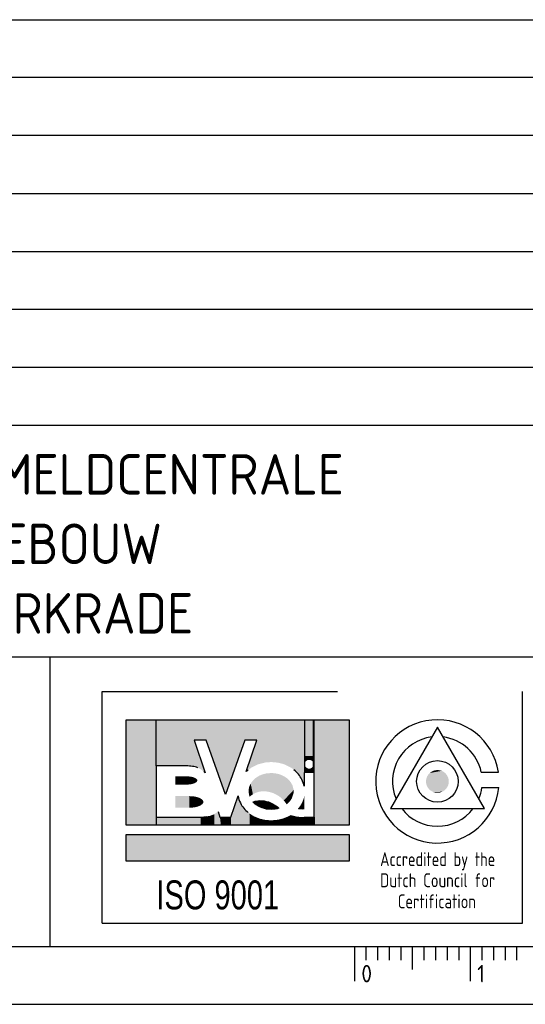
# Model space of a CAD drawing. Extents: x 0 to 594, y 0 to 420.
# Tile 4 of 7: x 460 to 504, y 0 to 85. Entities that reach past the tile are written whole.
import ezdxf
from ezdxf.enums import TextEntityAlignment as Align

# ---------------------------------------------------------------- set-up
doc = ezdxf.new("R2010")
doc.units = 0
doc.header["$LTSCALE"] = 25
doc.header["$MEASUREMENT"] = 0
doc.layers.get('0').update_dxf_attribs({"linetype": 'CONTINUOUS'})
for name, color, linetype in [('E--L$2A-_KADER', 7, 'CONTINUOUS'), ('E--L$4A-_STEMPEL', 3, 'CONTINUOUS'), ('E--L6511_BRANDM', 3, 'CONTINUOUS')]:
    doc.layers.add(name, color=color, linetype=linetype)
doc.styles.add('ISO', font='isocp.shx')
doc.styles.get("Standard").update_dxf_attribs({"font": 'isocp2.shx'})
doc.styles.add('UNIV', font='UNIV.SHX')

# ---------------------------------------------------------------- blocks, each defined once
blk = doc.blocks.new('STEMPEL')
at = {"layer": 'E--L$4A-_STEMPEL', "color": 3}
for p, q in [((-185, 85), (-5, 85)), ((-185, 55), (-5, 55)), ((-185, 30), (-5, 30)), ((-131.25, 5), (-131.25, 30)), ((-126.75, 7), (-126.75, 27)), ((-126.75, 27), (-106.449, 27)), ((-90.5, 7), (-90.5, 27)), ((-126.75, 7), (-90.5, 7))]:
    blk.add_line(p, q, dxfattribs=at)
at = {"layer": 'E--L$4A-_STEMPEL', "color": 2}
for p, q in [((-5, 80), (-185, 80)), ((-5, 75), (-185, 75)), ((-185, 70), (-5, 70)), ((-185, 65), (-5, 65)), ((-185, 60), (-5, 60)), ((-185, 50), (-5, 50)), ((-124.679, 15.453), (-124.679, 24.572)), ((-124.679, 24.572), (-105.436, 24.572)), ((-105.436, 24.572), (-105.436, 15.453)), ((-118.834, 22.815), (-117.887, 19.992)), ((-117.789, 22.815), (-118.834, 22.815)), ((-116.126, 18.104), (-117.789, 22.815)), ((-114.463, 22.815), (-116.126, 18.104)), ((-113.418, 22.815), (-114.463, 22.815)), ((-114.334, 20.087), (-113.418, 22.815)), ((-122.112, 20.582), (-122.112, 16.164)), ((-119.5, 20.582), (-122.112, 20.582)), ((-109.329, 20.012), (-109.329, 18.836)), ((-108.474, 20.012), (-109.329, 20.012)), ((-108.474, 16.164), (-108.474, 20.012)), ((-115.651, 16.164), (-115.04, 17.983)), ((-122.112, 16.164), (-118.264, 16.164)), ((-116.761, 16.64), (-116.601, 16.164)), ((-116.601, 16.164), (-116.126, 16.164)), ((-116.126, 16.164), (-115.651, 16.164)), ((-109.329, 16.164), (-108.474, 16.164)), ((-105.436, 15.453), (-124.679, 15.453)), ((-124.679, 12.353), (-124.679, 14.657)), ((-124.679, 14.657), (-105.436, 14.657)), ((-105.436, 14.657), (-105.436, 12.353)), ((-105.436, 12.353), (-124.679, 12.353))]:
    blk.add_line(p, q, dxfattribs=at)
at = {"layer": 'E--L$4A-_STEMPEL', "color": 2, "linetype": 'CONTINUOUS'}
for p, q in [((-122.112, 20.582), (-122.112, 24.572)), ((-109.282, 20.012), (-109.282, 24.572)), ((-108.521, 20.012), (-108.521, 24.572)), ((-108.474, 20.012), (-108.474, 24.572)), ((-122.112, 16.164), (-122.112, 15.453)), ((-108.474, 16.164), (-108.474, 15.453))]:
    blk.add_line(p, q, dxfattribs=at)
at = {"layer": 'E--L$4A-_STEMPEL', "color": 3}
blk.add_lwpolyline([(-97.833, 23.926), (-101.891, 16.898), (-93.776, 16.898)], close=True, dxfattribs=at)
for points in [[(-94.045, 20.051), (-92.575, 20.051)], [(-93.994, 18.721), (-92.538, 18.721)]]:
    blk.add_lwpolyline(points, dxfattribs=at)
at = {"layer": 'E--L$4A-_STEMPEL', "color": 2}
blk.add_lwpolyline([(-113.752, 17.471, -0.04063), (-113.497, 17.545, -0.089224), (-112.797, 17.559, -0.080644), (-112.063, 17.317, -0.070464), (-111.512, 16.924, -0.070464), (-112.182, 16.829, -0.080644), (-112.945, 16.953, -0.089224), (-113.559, 17.288, -0.04063)], format="xyb", close=True, dxfattribs=at)
at = {"layer": 'E--L$4A-_STEMPEL', "color": 3}
blk.add_circle((-97.833, 19.241), 1.793, dxfattribs=at)
for radius, start, end in [(5.321, 8.75541, 354.39319), (3.874, 97.20337, 202.79663), (3.874, 12.06764, 82.79663), (3.874, 337.20337, 352.2882), (3.874, 217.20337, 322.79663)]:
    blk.add_arc((-97.833, 19.241), radius, start, end, dxfattribs=at)
at = {"layer": 'E--L$4A-_STEMPEL', "color": 2}
for centre, radius, start, end in [((-119.5, 17.151), 3.431, 81.1708, 90), ((-119.332, 18.232), 2.338, 69.44395, 81.1708), ((-118.702, 19.324), 1.054, 39.36778, 47.84451), ((-112.532, 18.229), 2.588, 128.83701, 134.13657), ((-111.833, 18.229), 2.588, 27.22568, 51.16299), ((-111.507, 18.397), 2.222, 11.3929, 27.22568), ((-112.857, 18.397), 2.222, 190.73137, 207.22568), ((-112.532, 18.565), 2.588, 207.22568, 231.16299), ((-118.264, 19.595), 3.431, 270, 278.8292)]:
    blk.add_arc(centre, radius, start, end, dxfattribs=at)
at = {"layer": 'E--L$4A-_STEMPEL', "color": 2, "linetype": 'CONTINUOUS'}
for points in [[(-124.679, 15.453), (-124.679, 24.572), (-122.112, 15.453), (-122.112, 24.572)], [(-122.112, 20.582), (-122.112, 24.572), (-119.5, 20.582), (-119.53, 24.572)], [(-118.834, 22.815), (-119.53, 24.566), (-117.789, 22.815), (-117.797, 24.572)], [(-119.127, 20.562), (-119.53, 24.572), (-118.565, 20.44), (-119.53, 24.566)], [(-119.5, 20.582), (-119.53, 24.572), (-119.127, 20.562), (-119.53, 24.572)], [(-118.271, 20.307), (-119.53, 24.566), (-117.887, 19.992), (-118.834, 22.815)], [(-118.565, 20.44), (-119.53, 24.566), (-118.271, 20.307), (-119.53, 24.566)], [(-117.789, 22.815), (-117.797, 24.572), (-116.126, 18.104), (-116.199, 24.572)], [(-116.126, 18.104), (-116.199, 24.572), (-114.463, 22.815), (-114.467, 24.572)], [(-114.463, 22.815), (-114.467, 24.572), (-113.418, 22.815), (-112.779, 24.572)], [(-114.334, 20.087), (-113.418, 22.815), (-113.886, 20.437), (-112.779, 24.572)], [(-113.886, 20.437), (-112.779, 24.572), (-113.312, 20.719), (-112.62, 24.572)], [(-113.312, 20.719), (-112.62, 24.572), (-112.68, 20.877), (-112.253, 24.572)], [(-112.68, 20.877), (-112.253, 24.572), (-112.182, 20.914), (-112.128, 24.572)], [(-112.182, 20.914), (-112.128, 24.572), (-111.608, 20.865), (-111.6, 24.572)], [(-111.608, 20.865), (-111.6, 24.572), (-111.072, 20.726), (-110.912, 24.572)], [(-111.072, 20.726), (-110.912, 24.572), (-110.428, 20.405), (-110.322, 24.572)], [(-110.428, 20.405), (-110.322, 24.572), (-110.039, 20.095), (-109.776, 24.572)], [(-110.039, 20.095), (-109.776, 24.572), (-109.623, 19.577), (-109.714, 24.572)], [(-109.623, 19.577), (-109.714, 24.572), (-109.329, 18.836), (-109.329, 24.572)], [(-109.329, 20.012), (-109.329, 24.572), (-109.282, 20.012), (-109.282, 24.572)], [(-109.282, 21.442), (-109.282, 24.572), (-108.521, 21.437), (-108.521, 24.572)], [(-108.521, 20.012), (-108.521, 24.572), (-108.474, 20.012), (-108.474, 24.572)], [(-108.474, 15.453), (-108.474, 24.572), (-105.436, 15.453), (-105.436, 24.572)], [(-109.282, 21.437), (-109.282, 20.725), (-109.26, 21.437), (-109.264, 20.841)], [(-109.26, 21.437), (-109.264, 20.841), (-109.234, 21.437), (-109.231, 20.914)], [(-109.234, 21.437), (-109.231, 20.914), (-109.194, 21.437), (-109.196, 20.966)], [(-109.194, 21.437), (-109.196, 20.966), (-109.155, 21.437), (-109.154, 21.009)], [(-109.155, 21.437), (-109.154, 21.009), (-109.111, 21.437), (-109.111, 21.042)], [(-109.111, 21.437), (-109.111, 21.042), (-109.068, 21.437), (-109.066, 21.068)], [(-109.068, 21.437), (-109.066, 21.068), (-109.029, 21.437), (-109.019, 21.087)], [(-109.029, 21.437), (-109.019, 21.087), (-108.983, 21.437), (-108.991, 21.095)], [(-108.983, 21.437), (-108.991, 21.095), (-108.94, 21.437), (-108.938, 21.103)], [(-108.94, 21.437), (-108.938, 21.103), (-108.899, 21.437), (-108.899, 21.105)], [(-108.899, 21.437), (-108.899, 21.105), (-108.837, 21.437), (-108.863, 21.103)], [(-108.837, 21.437), (-108.863, 21.103), (-108.81, 21.437), (-108.806, 21.093)], [(-108.81, 21.437), (-108.806, 21.093), (-108.761, 21.437), (-108.765, 21.08)], [(-108.761, 21.437), (-108.765, 21.08), (-108.728, 21.437), (-108.715, 21.056)], [(-108.728, 21.437), (-108.715, 21.056), (-108.686, 21.437), (-108.683, 21.036)], [(-108.686, 21.437), (-108.683, 21.036), (-108.649, 21.437), (-108.64, 21.001)], [(-108.649, 21.437), (-108.64, 21.001), (-108.613, 21.437), (-108.599, 20.956)], [(-108.613, 21.437), (-108.599, 20.956), (-108.579, 21.437), (-108.572, 20.916)], [(-108.579, 21.437), (-108.572, 20.916), (-108.556, 21.437), (-108.556, 20.884)], [(-108.556, 21.437), (-108.556, 20.884), (-108.536, 21.437), (-108.538, 20.836)], [(-108.536, 21.437), (-108.538, 20.836), (-108.521, 21.437), (-108.521, 20.725)], [(-109.282, 20.012), (-109.282, 20.725), (-109.26, 20.012), (-109.264, 20.608)], [(-109.26, 20.012), (-109.264, 20.608), (-109.234, 20.012), (-109.231, 20.535)], [(-109.234, 20.012), (-109.231, 20.535), (-109.194, 20.012), (-109.196, 20.484)], [(-109.194, 20.012), (-109.196, 20.484), (-109.155, 20.012), (-109.154, 20.441)], [(-109.155, 20.012), (-109.154, 20.441), (-109.111, 20.012), (-109.111, 20.407)], [(-109.111, 20.012), (-109.111, 20.407), (-109.068, 20.012), (-109.066, 20.382)], [(-108.728, 20.012), (-108.715, 20.394), (-108.686, 20.012), (-108.683, 20.414)], [(-108.686, 20.012), (-108.683, 20.414), (-108.649, 20.012), (-108.64, 20.449)], [(-108.649, 20.012), (-108.64, 20.449), (-108.613, 20.012), (-108.599, 20.494)], [(-108.613, 20.012), (-108.599, 20.494), (-108.579, 20.012), (-108.572, 20.534)], [(-108.579, 20.012), (-108.572, 20.534), (-108.556, 20.012), (-108.556, 20.566)], [(-108.556, 20.012), (-108.556, 20.566), (-108.536, 20.012), (-108.538, 20.614)], [(-108.536, 20.012), (-108.538, 20.614), (-108.521, 20.012), (-108.521, 20.725)], [(-120.45, 18.967), (-120.45, 19.68), (-119.5, 18.967), (-119.5, 19.68)], [(-119.5, 18.967), (-119.5, 19.68), (-119.307, 18.975), (-119.298, 19.672)], [(-119.307, 18.975), (-119.298, 19.672), (-119.164, 18.99), (-119.182, 19.66)], [(-119.164, 18.99), (-119.182, 19.66), (-119.03, 19.013), (-119.008, 19.63)], [(-119.03, 19.013), (-119.008, 19.63), (-118.89, 19.05), (-118.901, 19.601)], [(-118.89, 19.05), (-118.901, 19.601), (-118.758, 19.102), (-118.771, 19.552)], [(-118.758, 19.102), (-118.771, 19.552), (-118.665, 19.158), (-118.673, 19.495)], [(-113.557, 19.507), (-113.49, 18.27), (-113.357, 19.649), (-113.311, 18.329)], [(-113.357, 19.649), (-113.311, 18.329), (-113.175, 19.748), (-113.179, 18.359)], [(-113.175, 19.748), (-113.179, 18.359), (-112.948, 19.84), (-112.948, 18.387)], [(-112.948, 19.84), (-112.948, 18.387), (-112.639, 19.921), (-112.722, 18.389)], [(-112.639, 19.921), (-112.722, 18.389), (-112.492, 19.945), (-112.485, 18.363)], [(-112.492, 19.945), (-112.485, 18.363), (-112.108, 19.964), (-112.192, 18.294)], [(-112.108, 19.964), (-112.192, 18.294), (-111.86, 19.943), (-112.01, 18.23)], [(-111.86, 19.943), (-112.01, 18.23), (-111.574, 19.887), (-111.919, 18.193)], [(-111.574, 19.887), (-111.919, 18.193), (-111.319, 19.805), (-111.823, 18.148)], [(-111.319, 19.805), (-111.823, 18.148), (-111.028, 19.661), (-111.688, 18.076)], [(-111.028, 19.661), (-111.688, 18.076), (-110.833, 19.528), (-111.52, 17.97)], [(-109.068, 20.012), (-109.066, 20.382), (-109.029, 20.012), (-109.019, 20.363)], [(-109.029, 20.012), (-109.019, 20.363), (-108.983, 20.012), (-108.991, 20.355)], [(-108.983, 20.012), (-108.991, 20.355), (-108.94, 20.012), (-108.938, 20.346)], [(-108.94, 20.012), (-108.938, 20.346), (-108.899, 20.012), (-108.899, 20.345)], [(-108.899, 20.012), (-108.899, 20.345), (-108.837, 20.012), (-108.863, 20.346)], [(-108.837, 20.012), (-108.863, 20.346), (-108.81, 20.012), (-108.806, 20.357)], [(-108.81, 20.012), (-108.806, 20.357), (-108.761, 20.012), (-108.765, 20.37)], [(-108.761, 20.012), (-108.765, 20.37), (-108.728, 20.012), (-108.715, 20.394)], [(-118.665, 19.158), (-118.673, 19.495), (-118.577, 19.236), (-118.573, 19.406)], [(-118.577, 19.236), (-118.573, 19.406), (-118.551, 19.3), (-118.552, 19.349)], [(-114.1, 18.671), (-114.035, 17.917), (-114.06, 18.813), (-113.917, 18.022)], [(-114.06, 18.813), (-113.917, 18.022), (-113.946, 19.057), (-113.759, 18.134)], [(-113.946, 19.057), (-113.759, 18.134), (-113.775, 19.297), (-113.613, 18.216)], [(-113.775, 19.297), (-113.613, 18.216), (-113.557, 19.507), (-113.49, 18.27)], [(-110.833, 19.528), (-111.52, 17.97), (-110.63, 19.343), (-111.395, 17.877)], [(-110.63, 19.343), (-111.395, 17.877), (-110.483, 19.158), (-111.212, 17.717)], [(-110.483, 19.158), (-111.212, 17.717), (-110.329, 18.879), (-111.155, 17.66)], [(-110.329, 18.879), (-111.155, 17.66), (-110.239, 18.505), (-111.096, 17.596)], [(-120.45, 16.973), (-120.45, 17.97), (-119.238, 16.973), (-119.238, 17.97)], [(-119.238, 16.973), (-119.238, 17.97), (-119.007, 16.982), (-119.016, 17.962)], [(-119.007, 16.982), (-119.016, 17.962), (-118.807, 17.004), (-118.85, 17.944)], [(-118.807, 17.004), (-118.85, 17.944), (-118.672, 17.028), (-118.683, 17.917)], [(-118.672, 17.028), (-118.683, 17.917), (-118.496, 17.076), (-118.478, 17.86)], [(-118.496, 17.076), (-118.478, 17.86), (-118.296, 17.159), (-118.31, 17.791)], [(-115.659, 15.453), (-115.651, 16.164), (-115.029, 15.453), (-115.04, 17.983)], [(-115.029, 15.453), (-115.04, 17.983), (-114.399, 15.453), (-114.579, 16.981)], [(-114.13, 18.397), (-114.094, 18.096), (-114.1, 18.671), (-114.035, 17.917)], [(-110.239, 18.505), (-111.096, 17.596), (-110.243, 18.251), (-111.023, 17.512)], [(-110.243, 18.251), (-111.023, 17.512), (-110.396, 17.776), (-110.931, 17.392)], [(-109.329, 17.822), (-109.359, 17.828), (-109.329, 17.958)], [(-118.296, 17.159), (-118.31, 17.791), (-118.14, 17.267), (-118.151, 17.685)], [(-118.14, 17.267), (-118.151, 17.685), (-118.056, 17.359), (-118.066, 17.6)], [(-118.056, 17.359), (-118.066, 17.6), (-118.03, 17.431), (-118.028, 17.499)], [(-113.752, 17.471), (-113.56, 17.53), (-113.695, 17.411), (-113.257, 17.578)], [(-113.695, 17.411), (-113.257, 17.578), (-113.589, 17.313), (-113.058, 17.583)], [(-113.589, 17.313), (-113.058, 17.583), (-113.427, 17.191), (-112.853, 17.567)], [(-113.427, 17.191), (-112.853, 17.567), (-113.242, 17.08), (-112.609, 17.521)], [(-113.242, 17.08), (-112.609, 17.521), (-113.038, 16.986), (-112.41, 17.464)], [(-113.038, 16.986), (-112.41, 17.464), (-112.854, 16.924), (-112.217, 17.39)], [(-112.854, 16.924), (-112.217, 17.39), (-112.612, 16.868), (-112.047, 17.309)], [(-112.612, 16.868), (-112.047, 17.309), (-112.358, 16.835), (-111.878, 17.211)], [(-112.358, 16.835), (-111.878, 17.211), (-112.158, 16.829), (-111.738, 17.114)], [(-112.158, 16.829), (-111.738, 17.114), (-111.937, 16.842), (-111.651, 17.046)], [(-111.937, 16.842), (-111.651, 17.046), (-111.808, 16.858), (-111.586, 16.991)], [(-110.396, 17.776), (-110.931, 17.392), (-110.56, 17.532), (-110.89, 17.333)], [(-110.56, 17.532), (-110.89, 17.333), (-110.715, 17.366), (-110.864, 17.294)], [(-110.715, 17.366), (-110.864, 17.294), (-110.842, 17.259)], [(-109.891, 16.854), (-109.749, 17.03), (-109.762, 16.834), (-109.705, 17.091)], [(-109.762, 16.834), (-109.705, 17.091), (-109.645, 16.823), (-109.673, 17.138)], [(-109.645, 16.823), (-109.673, 17.138), (-109.478, 16.817), (-109.653, 17.169)], [(-109.478, 16.817), (-109.653, 17.169), (-109.366, 16.819), (-109.611, 17.237)], [(-109.366, 16.819), (-109.611, 17.237), (-109.329, 16.821), (-109.599, 17.257)], [(-109.329, 16.821), (-109.599, 17.257), (-109.329, 17.385), (-109.522, 17.399)], [(-109.329, 17.385), (-109.522, 17.399), (-109.329, 17.621), (-109.416, 17.645)], [(-109.329, 17.621), (-109.416, 17.645), (-109.329, 17.822), (-109.359, 17.828)], [(-122.112, 15.453), (-122.112, 16.164), (-118.269, 15.453), (-118.269, 16.164)], [(-118.269, 15.453), (-118.269, 16.164), (-117.482, 15.453), (-117.486, 16.259)], [(-117.482, 15.453), (-117.486, 16.259), (-117.077, 15.453), (-117.092, 16.409)], [(-117.077, 15.453), (-117.092, 16.409), (-116.784, 15.453), (-116.761, 16.64)], [(-116.784, 15.453), (-116.761, 16.64), (-116.514, 15.453), (-116.601, 16.164)], [(-116.514, 15.453), (-116.601, 16.164), (-115.659, 15.453), (-115.651, 16.164)], [(-114.399, 15.453), (-114.579, 16.981), (-114.039, 15.453), (-114.051, 16.469)], [(-114.039, 15.453), (-114.051, 16.469), (-113.589, 15.453), (-113.654, 16.224)], [(-113.589, 15.453), (-113.654, 16.224), (-113.139, 15.453), (-113.147, 16.021)], [(-111.808, 16.858), (-111.586, 16.991), (-111.646, 16.889), (-111.557, 16.965)], [(-111.646, 16.889), (-111.557, 16.965), (-111.512, 16.924)], [(-111.159, 15.453), (-111.098, 16.059), (-110.686, 15.453), (-110.808, 16.176)], [(-110.686, 15.453), (-110.808, 16.176), (-110.236, 15.453), (-110.477, 16.331)], [(-110.236, 15.453), (-110.477, 16.331), (-110.034, 15.453), (-109.987, 16.207)], [(-110.034, 15.453), (-109.987, 16.207), (-109.696, 15.453), (-109.585, 16.164)], [(-109.696, 15.453), (-109.585, 16.164), (-109.314, 15.453), (-109.224, 16.164)], [(-109.314, 15.453), (-109.224, 16.164), (-108.474, 15.453), (-108.474, 16.164)], [(-113.139, 15.453), (-113.147, 16.021), (-112.734, 15.453), (-112.687, 15.918)], [(-112.734, 15.453), (-112.687, 15.918), (-112.059, 15.453), (-112.172, 15.88)], [(-112.059, 15.453), (-112.172, 15.88), (-111.541, 15.453), (-111.583, 15.933)], [(-111.541, 15.453), (-111.583, 15.933), (-111.159, 15.453), (-111.098, 16.059)], [(-124.679, 12.353), (-124.679, 14.657), (-105.436, 12.353), (-105.436, 14.657)]]:
    blk.add_solid(points, dxfattribs=at)
at = {"layer": 'E--L$4A-_STEMPEL', "color": 3, "linetype": 'CONTINUOUS'}
for points in [[(-96.91, 19.577), (-98.806, 19.384), (-96.866, 19.415), (-98.816, 19.222)], [(-96.975, 19.72), (-98.77, 19.539), (-96.91, 19.577), (-98.806, 19.384)], [(-97.05, 19.834), (-98.717, 19.672), (-96.975, 19.72), (-98.77, 19.539)], [(-97.135, 19.933), (-98.688, 19.726), (-97.05, 19.834), (-98.717, 19.672)], [(-97.242, 20.026), (-98.607, 19.848), (-97.135, 19.933), (-98.688, 19.726)], [(-97.33, 20.085), (-98.549, 19.915), (-97.242, 20.026), (-98.607, 19.848)], [(-97.467, 20.153), (-98.494, 19.969), (-97.33, 20.085), (-98.549, 19.915)], [(-97.625, 20.201), (-98.279, 20.117), (-97.467, 20.153), (-98.494, 19.969)], [(-97.833, 20.224), (-98.056, 20.198), (-97.625, 20.201), (-98.279, 20.117)], [(-96.866, 19.415), (-98.816, 19.222), (-96.852, 19.286), (-98.807, 19.102)], [(-96.852, 19.286), (-98.807, 19.102), (-96.863, 19.082), (-98.785, 18.994)], [(-96.863, 19.082), (-98.785, 18.994), (-96.903, 18.923), (-98.745, 18.872)], [(-96.903, 18.923), (-98.745, 18.872), (-96.975, 18.762), (-98.687, 18.753)], [(-96.975, 18.762), (-98.687, 18.753), (-97.095, 18.592), (-98.579, 18.6)], [(-97.095, 18.592), (-98.579, 18.6), (-97.231, 18.464), (-98.438, 18.466)], [(-97.231, 18.464), (-98.438, 18.466), (-97.421, 18.349), (-98.185, 18.323)], [(-97.421, 18.349), (-98.185, 18.323), (-97.556, 18.298), (-97.978, 18.269)], [(-97.556, 18.298), (-97.978, 18.269), (-97.711, 18.266), (-97.833, 18.258)]]:
    blk.add_solid(points, dxfattribs=at)
at = {"layer": 'E--L$4A-_STEMPEL', "color": 1, "style": 'ISO'}
for s, width, p, p2 in [('Accredited by the', 0.791888, (-102.775, 11.93), (-92.845, 11.93)), ('Dutch Council for', 0.823406, (-102.775, 10.109), (-92.845, 10.109)), ('Certification', 0.771573, (-101.254, 8.289), (-94.508, 8.289))]:
    blk.add_text(s, height=1.2, dxfattribs=dict(at, width=width)).set_placement(p, p2, align=Align.FIT)
at = {"layer": 'E--L$4A-_STEMPEL', "color": 3, "style": 'UNIV', "width": 0.75}
blk.add_text('ISO 9001', height=2.5, dxfattribs=at).set_placement((-122.086, 8.195))
at = {"layer": 'E--L$4A-_STEMPEL', "color": 2, "style": 'ISO'}
for tag, p in [('REVISIELETTER', (-183.5, 76.5)), ('OMSCHRIJVING', (-177.5, 76.5)), ('DATUM-GETEKEND', (-64, 76.5)), ('GETEKEND-DOOR', (-49, 76.5)), ('GEZIEN-DOOR', (-38, 76.5)), ('ACC-DOOR', (-26.5, 76.5)), ('ACC-DOOR', (-15.5, 76.5)), ('REVISIELETTER', (-183.5, 71.5)), ('OMSCHRIJVING', (-177.5, 71.5)), ('DATUM-GETEKEND', (-64, 71.5)), ('GETEKEND-DOOR', (-49, 71.5)), ('GEZIEN-DOOR', (-38, 71.5)), ('ACC-DOOR', (-26.5, 71.5)), ('ACC-DOOR', (-15.5, 71.5)), ('REVISIELETTER', (-183.5, 66.5)), ('OMSCHRIJVING', (-177.5, 66.5)), ('DATUM-GETEKEND', (-64, 66.5)), ('GETEKEND-DOOR', (-49, 66.5)), ('GEZIEN-DOOR', (-38, 66.5)), ('ACC-DOOR', (-27, 66.5)), ('ACC-DOOR', (-15.5, 66.5)), ('REVISIELETTER', (-183.5, 61.5)), ('OMSCHRIJVING', (-177.5, 61.5)), ('DATUM-GETEKEND', (-64, 61.5)), ('GETEKEND-DOOR', (-49, 61.5)), ('GEZIEN-DOOR', (-38, 61.5)), ('ACC-DOOR', (-27, 61.5)), ('ACC-DOOR', (-15.5, 61.5)), ('OMSCHRIJVING-O', (-177.5, 56.5)), ('DATUM-GETEKEND', (-64, 56.5)), ('GEZIEN-DOOR', (-38, 56.5)), ('ACC-DOOR', (-26.5, 56.5)), ('ACC-DOOR', (-15.5, 56.5)), ('OMSCHRIJVING', (-162, 51.5)), ('ACAD-RELEASE', (-37, 51.5)), ('ACAD-REF', (-37, 46.5)), ('ACAD-DIR', (-37, 41.5)), ('X-REF', (-37, 36.5)), ('XREF-DIR', (-37, 31.5)), ('SCHAAL', (-49.5, 21.5)), ('FORMAAT', (-21, 21.5)), ('WERKNUMMER', (-49.5, 16.5)), ('AANTAL-BLADEN', (-21, 16.5))]:
    blk.add_attdef(tag, p, '', height=1.8, dxfattribs=at)
at = {"layer": 'E--L$4A-_STEMPEL', "style": 'ISO'}
for tag, p in [('OPMERKING-1', (-184, 44)), ('OPMERKING-2', (-184, 38)), ('OPMERKING-3', (-184, 32))]:
    blk.add_attdef(tag, p, '', height=3.5, dxfattribs=at)
for tag, p in [('PROJEKT-NUMMER', (-38.5, 6.5)), ('BLAD-NUMMER', (-7.5, 6.5))]:
    blk.add_attdef(tag, text='', height=3.5, dxfattribs=at).set_placement(p, align=Align.RIGHT)
blk = doc.blocks.new('A2')
at = {"layer": 'E--L$2A-_KADER', "color": 4}
blk.add_line((25, 5), (589, 5), dxfattribs=at)
at = {"layer": 'E--L$2A-_KADER', "color": 2}
blk.add_line((0, 0), (594, 0), dxfattribs=at)
for points in [[(489, 5), (489, 2)], [(490, 5), (490, 3.8)], [(491, 5), (491, 3.8)], [(492, 5), (492, 3.8)], [(493, 5), (493, 3.8)], [(494, 5), (494, 3)], [(495, 5), (495, 3.8)], [(496, 5), (496, 3.8)], [(497, 5), (497, 3.8)], [(498, 5), (498, 3.8)], [(499, 5), (499, 2)], [(500, 5), (500, 3.8)], [(501, 5), (501, 3.8)], [(502, 5), (502, 3.8)], [(503, 5), (503, 3.8)]]:
    blk.add_lwpolyline(points, dxfattribs=at)
for s, p in [('0', (489.6, 1.9)), ('1', (499.6, 1.9))]:
    blk.add_text(s, height=1.5, dxfattribs=at).set_placement(p)

msp = doc.modelspace()

# ---------------------------------------------------------------- block references
ref = msp.add_blockref('STEMPEL', (594, 0))
ref.add_attrib('OPMERKING-1', 'PRINCIPESCHEMA BRANDMELDCENTRALE', (410, 44), dxfattribs={"layer": 'E--L$4A-_STEMPEL', "height": 3.5, "style": 'ISO'})
ref.add_attrib('OPMERKING-2', 'BEGANE GROND HOOFDGEBOUW', (410, 38), dxfattribs={"layer": 'E--L$4A-_STEMPEL', "height": 3.5, "style": 'ISO'})
ref.add_attrib('OPMERKING-3', 'STADION RODA JC TE KERKRADE', (410, 32), dxfattribs={"layer": 'E--L$4A-_STEMPEL', "height": 3.5, "style": 'ISO'})
at = {"layer": 'E--L6511_BRANDM'}
msp.add_blockref('A2', (0, 0), dxfattribs=at)

doc.saveas('drawing.dxf')
